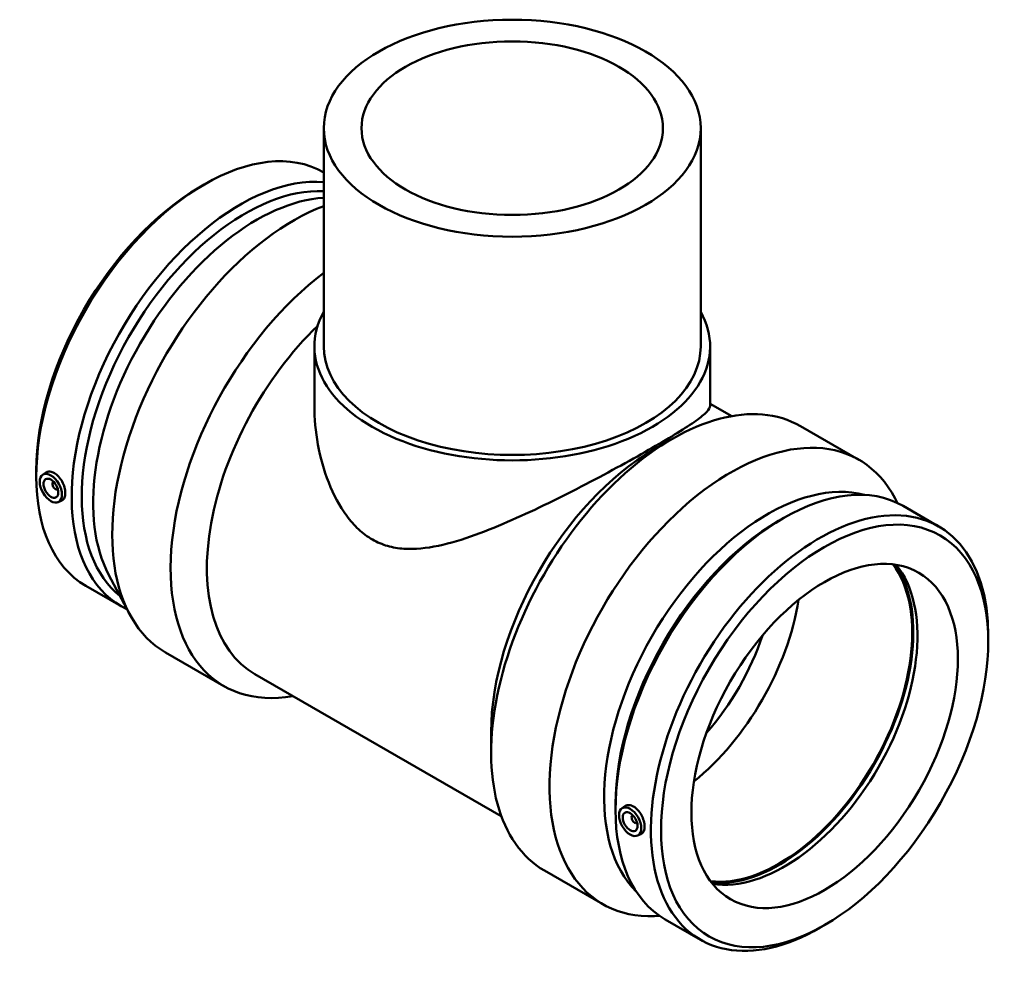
# Model space of a CAD drawing. Header units: millimetres. Extents: x -264 to 1610, y -316 to 1665.
# Tile 7 of 7: x 1140 to 1610, y 1033 to 1489. Entities that reach past the tile are written whole.
import ezdxf

# ---------------------------------------------------------------- set-up
doc = ezdxf.new("R2010")
doc.units = ezdxf.units.MM
doc.layers.add('Visible (ANSI)', color=7, linetype='Continuous', lineweight=50)

msp = doc.modelspace()

# ---------------------------------------------------------------- linework, layer by layer
at = {"layer": 'Visible (ANSI)'}
for p, q in [((1285.451, 1437.066), (1285.451, 1332.829)), ((1465.451, 1437.066), (1465.451, 1332.829)), ((1225.949, 1408.768), (1228.357, 1410.165)), ((1280.951, 1332.829), (1280.951, 1304.372)), ((1469.951, 1332.829), (1469.951, 1304.372)), ((1469.951, 1305.484), (1480.267, 1299.544)), ((1513.13, 1294.755), (1541.022, 1278.693)), ((1443.035, 1283.547), (1451.664, 1288.554)), ((1148.111, 1273.6), (1148.111, 1270.816)), ((1151.127, 1271.457), (1152.574, 1272.511)), ((1156.219, 1268.059), (1156.393, 1268.16)), ((1158.215, 1264.593), (1158.389, 1264.693)), ((1158.598, 1258.483), (1160.26, 1259.217)), ((1559.477, 1258.029), (1558.307, 1260.238)), ((1562.183, 1256.612), (1579.086, 1246.878)), ((1502.612, 1249.449), (1505.019, 1250.846)), ((1182.683, 1223.836), (1192.595, 1205.121)), ((1171.816, 1218.481), (1188.719, 1208.747)), ((1602.791, 1191.759), (1602.791, 1194.543)), ((1209.88, 1186.666), (1237.772, 1170.604)), ((1252.547, 1176.231), (1370.231, 1108.462)), ((1365.378, 1148.693), (1365.378, 1138.717)), ((1424.774, 1114.28), (1424.774, 1111.497)), ((1427.79, 1112.138), (1429.236, 1113.192)), ((1433.056, 1108.84), (1432.881, 1108.74)), ((1435.052, 1105.374), (1434.877, 1105.274)), ((1435.261, 1099.164), (1436.922, 1099.897)), ((1390.867, 1082.442), (1418.759, 1066.38)), ((1445.894, 1060.791), (1443.397, 1060.694)), ((1448.479, 1059.161), (1465.382, 1049.427)), ((1524.953, 1056.591), (1522.545, 1055.194))]:
    msp.add_line(p, q, dxfattribs=at)
for centre, major_axis, ratio in [((1375.451, 1437.066), (-90, 0), 0.5758617), ((1375.451, 1437.066), (-72, 0), 0.5758617), ((1155.095, 1265.104), (3.743, -6.499), 0.5780931), ((1155.095, 1265.104), (2.495, -4.333), 0.5780931), ((1524.651, 1146.761), (-55.147, -95.764), 0.5780931), ((1524.651, 1146.761), (-44.913, -77.993), 0.5780931), ((1431.758, 1105.785), (3.743, -6.499), 0.5780931), ((1431.758, 1105.785), (2.495, -4.333), 0.5780931)]:
    msp.add_ellipse(centre, major_axis=major_axis, ratio=ratio, dxfattribs=at)
for centre, major_axis, ratio, start_param, end_param in [((1228.668, 1317.206), (56.852, 98.726), 0.5780931, 0.0012158, 3.1415927), ((1245.571, 1307.472), (56.852, 98.726), 0.5780931, 0.2655725, 3.1879608), ((1226.252, 1318.598), (-55.147, -95.764), 0.5780931, 3.9289245, 5.4958534), ((1247.988, 1306.081), (55.147, 95.764), 0.5780931, 0.2834564, 3.0526876), ((1253.422, 1302.951), (55.147, 95.764), 0.5780931, 0.3611314, 2.7930065), ((1271.011, 1292.822), (-61.131, -106.156), 0.5780931, 3.757575, 6.2831853), ((1298.903, 1276.76), (-61.131, -106.156), 0.5780931, 4.080988, 6.7342121), ((1375.451, 1332.829), (94.5, 0), 0.5758617, 2.831748, 6.5930299), ((1307.565, 1271.772), (-55.018, -95.541), 0.5780931, 4.2521081, 6.2831853), ((1375.451, 1332.829), (-90, 0), 0.5758617, 0, 3.1415927), ((1451.999, 1188.599), (61.131, 106.156), 0.5780931, 0, 3.1415927), ((1479.891, 1172.537), (61.131, 106.156), 0.5780931, 5.9345992, 9.7733641), ((1443.337, 1193.587), (-55.018, -95.541), 0.5780931, 3.9289245, 5.4958534), ((1505.331, 1157.887), (56.852, 98.726), 0.5780931, 0, 3.1415926), ((1497.48, 1162.408), (55.147, 95.764), 0.5780931, 0.1511291, 2.9904635), ((1157.217, 1266.326), (0.998, -1.733), 0.5780931, 2.9593736, 6.4654043), ((1522.234, 1148.153), (56.852, 98.726), 0.5780931, 5.4958534, 10.2121098), ((1502.914, 1159.278), (-55.147, -95.764), 0.5780931, 3.9289245, 5.4958534), ((1502.838, 1159.322), (-44.913, -77.993), 0.5780931, 0.2443223, 2.8972703), ((1502.838, 1159.322), (-45.287, -78.642), 0.5780931, 0.2599605, 2.8816321), ((1505.331, 1157.887), (-44.913, -77.993), 0.5780931, 0.2159239, 2.9256687), ((1449.697, 1189.924), (44.913, 77.993), 0.5780931, 4.1228712, 5.3019067), ((1443.333, 1193.589), (40.422, 70.193), 0.5780931, 4.3744964, 5.0502816), ((1433.879, 1107.007), (0.998, -1.733), 0.5780931, 2.9593736, 6.4654043)]:
    msp.add_ellipse(centre, major_axis=major_axis, ratio=ratio, start_param=start_param, end_param=end_param, dxfattribs=at)
for points, knots in [([(1469.951, 1304.372), (1469.951, 1303.619), (1469.452, 1302.699), (1467.242, 1300.38), (1465.53, 1298.979), (1460.855, 1295.641), (1457.884, 1293.7), (1450.828, 1289.333), (1446.741, 1286.907), (1437.804, 1281.761), (1432.806, 1278.955), (1422.1, 1273.092), (1416.391, 1270.037), (1404.702, 1263.951), (1398.708, 1260.914), (1386.865, 1255.14), (1381.015, 1252.404), (1369.598, 1247.375), (1363.613, 1244.908), (1351.751, 1240.637), (1345.873, 1238.83), (1334.469, 1236.422), (1328.941, 1235.819), (1321.017, 1236.373), (1318.436, 1236.802), (1313.418, 1238.252), (1310.98, 1239.272), (1306.279, 1241.98), (1304.089, 1243.624), (1300.019, 1247.408), (1298.139, 1249.547), (1292.947, 1256.547), (1290.078, 1261.985), (1285.489, 1273.603), (1283.772, 1279.784), (1281.501, 1292.193), (1280.951, 1298.423), (1280.951, 1304.372)], [7.9786104, 7.9786104, 7.9786104, 7.9786104, 9.8745583, 9.8745583, 11.7705061, 11.7705061, 13.6664539, 13.6664539, 15.5624018, 15.5624018, 17.4583496, 17.4583496, 19.3542974, 19.3542974, 21.2502452, 21.2502452, 23.1461931, 23.1461931, 25.1408457, 25.1408457, 27.1354983, 27.1354983, 29.1301509, 29.1301509, 30.1274772, 30.1274772, 31.1248035, 31.1248035, 32.1221298, 32.1221298, 33.1194561, 33.1194561, 35.1141087, 35.1141087, 37.1087613, 37.1087613, 39.103414, 39.103414, 39.103414, 39.103414]), ([(1152.574, 1272.51), (1152.651, 1272.567), (1152.73, 1272.619), (1153.315, 1272.962), (1153.951, 1273.11), (1155.325, 1273.003), (1156.064, 1272.748), (1156.747, 1272.354)], [4.01186731, 4.01186731, 4.01186731, 4.01186731, 4.05809907, 4.05809907, 4.34807573, 4.34807573, 4.63805238, 4.63805238, 4.63805238, 4.63805238]), ([(1156.747, 1272.354), (1157.431, 1271.961), (1158.15, 1271.377), (1159.454, 1269.941), (1160.04, 1269.089), (1160.957, 1267.388), (1161.35, 1266.426), (1161.868, 1264.537), (1161.994, 1263.611), (1161.994, 1262.032), (1161.868, 1261.273), (1161.35, 1260.061), (1160.957, 1259.608), (1160.422, 1259.294), (1160.343, 1259.253), (1160.259, 1259.217)], [0, 0, 0, 0, 0.2899767, 0.2899767, 0.5799533, 0.5799533, 0.8697332, 0.8697332, 1.1595131, 1.1595131, 1.449293, 1.449293, 1.7390729, 1.7390729, 1.7873541, 1.7873541, 1.7873541, 1.7873541]), ([(1429.237, 1113.191), (1429.314, 1113.248), (1429.392, 1113.299), (1429.978, 1113.642), (1430.614, 1113.79), (1431.988, 1113.684), (1432.726, 1113.428), (1434.093, 1112.641), (1434.812, 1112.057), (1436.117, 1110.621), (1436.703, 1109.77), (1437.62, 1108.069), (1438.012, 1107.107), (1438.531, 1105.218), (1438.657, 1104.292), (1438.657, 1102.712), (1438.531, 1101.954), (1438.012, 1100.742), (1437.62, 1100.288), (1437.085, 1099.975), (1437.005, 1099.934), (1436.922, 1099.898)], [1.6928411, 1.6928411, 1.6928411, 1.6928411, 1.7390729, 1.7390729, 2.0290495, 2.0290495, 2.3190262, 2.3190262, 2.6090028, 2.6090028, 2.8989795, 2.8989795, 3.1887594, 3.1887594, 3.4785393, 3.4785393, 3.7683192, 3.7683192, 4.0580991, 4.0580991, 4.1063803, 4.1063803, 4.1063803, 4.1063803])]:
    msp.add_open_spline(points, degree=3, knots=knots, dxfattribs=at)

doc.saveas('drawing.dxf')
